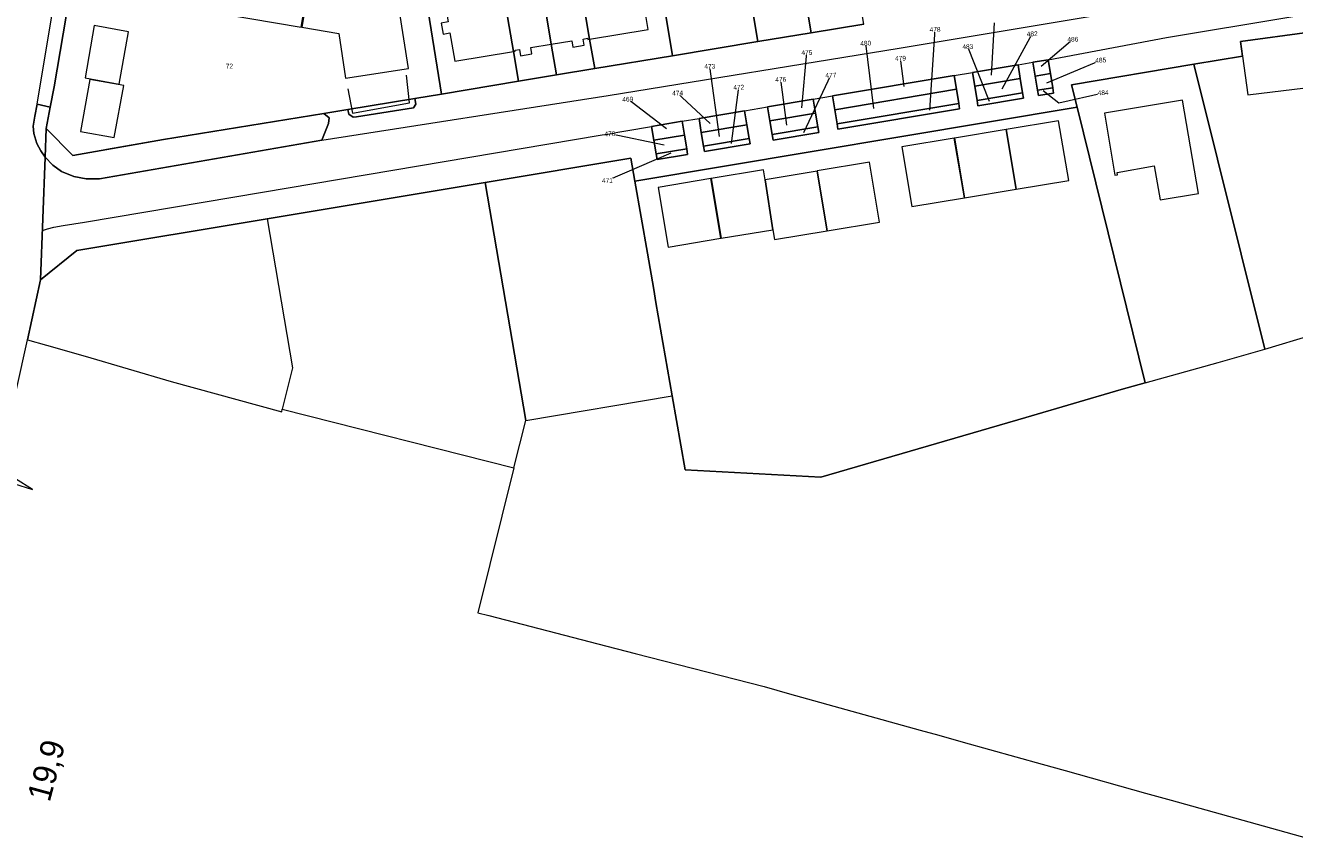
# Model space of a CAD drawing. Header units: millimetres. Extents: x -191 to 81095, y -508122 to 28741.
# Tile 46 of 255: x 4909 to 5098, y 9406 to 9528. Entities that reach past the tile are written whole.
import ezdxf
from ezdxf.enums import TextEntityAlignment as Align

# ---------------------------------------------------------------- set-up
doc = ezdxf.new("R2010")
doc.units = ezdxf.units.MM
doc.linetypes.add('VE22-087 DB - VST Hervest-Dorsten ALK VA2736$0$1', pattern=[0])
for name, color, linetype, lineweight in [('240620_Dorsten Achse$0$EB-62236S-A-KMTXT', 1, 'Continuous', 35), ('VE22-087 DB - VST Hervest-Dorsten ALK VA2736$0$AX_Flurstueck', 9, 'VE22-087 DB - VST Hervest-Dorsten ALK VA2736$0$1', 18), ('VE22-087 DB - VST Hervest-Dorsten ALK VA2736$0$AX_Gebaeude', 7, 'VE22-087 DB - VST Hervest-Dorsten ALK VA2736$0$1', 18), ('VE22-087 DB - VST Hervest-Dorsten ALK VA2736$0$AX_Strassenverkehr', 7, 'VE22-087 DB - VST Hervest-Dorsten ALK VA2736$0$1', 18), ('VE22-087 DB - VST Hervest-Dorsten ALK VA2736$0$AX_Strassenverkehrsanlage', 7, 'VE22-087 DB - VST Hervest-Dorsten ALK VA2736$0$1', 18), ('VE22-087 DB - VST Hervest-Dorsten ALK VA2736$0$AX_Vegetationsmerkmal', 7, 'VE22-087 DB - VST Hervest-Dorsten ALK VA2736$0$1', 18), ('VE22-087 DB - VST Hervest-Dorsten ALK VA2736$0$AX_Wohnbauflaeche', 7, 'VE22-087 DB - VST Hervest-Dorsten ALK VA2736$0$1', 18)]:
    doc.layers.add(name, color=color, linetype=linetype, lineweight=lineweight)
doc.layers.add('XREF ALK Kataster', color=251, linetype='Continuous')
doc.styles.add('240620_Dorsten Achse$0$PROVI', font='PROVI.SHX')
doc.styles.add('VE22-087 DB - VST Hervest-Dorsten ALK VA2736$0$0', font='arial.ttf')

# ---------------------------------------------------------------- blocks, each defined once
blk = doc.blocks.new('VE22-087 DB - VST Hervest-Dorsten ALK VA2736')
at = {"layer": 'VE22-087 DB - VST Hervest-Dorsten ALK VA2736$0$AX_Flurstueck', "linetype": 'VE22-087 DB - VST Hervest-Dorsten ALK VA2736$0$1', "lineweight": 13, "ltscale": 0.5}
for points in [[(4906.93, 9459.67, 0), (4909.76, 9458.79, 0), (4907.21, 9460.36, 0)], [(4905.66, 9465.85, 0), (4909, 9481.09, 0), (4910.97, 9490.04, 0), (4911.64, 9508.33, 0), (4911.79, 9512.59, 0), (4912.4, 9515.77, 0), (4912.98, 9518.79, 0), (4918.42, 9550.72, 0)], [(5033.63, 9528.13, 0), (5025.78, 9526.84, 0), (5017.84, 9525.52, 0), (5005.12, 9523.41, 0), (4993.57, 9521.5, 0), (4987.87, 9520.56, 0), (4982.17, 9519.61, 0), (4970.71, 9517.72, 0), (4966.72, 9517.06, 0), (4956.75, 9515.43, 0), (4953.17, 9514.84, 0), (4929.29, 9510.93, 0), (4915.77, 9508.56, 0), (4911.79, 9512.59, 0), (4911.64, 9508.33, 0), (4910.97, 9490.04, 0), (4916.39, 9494.42, 0), (4944.74, 9499.14, 0), (4977.23, 9504.55, 0), (4998.94, 9508.17, 0), (4999.54, 9504.72, 0), (5065.44, 9515.77, 0), (5064.61, 9519.11, 0), (5082.85, 9522.15, 0), (5090.09, 9523.36, 0), (5089.79, 9525.54, 0), (5100.04, 9526.91, 0)], [(5043.51, 9515.32, 0), (5044.27, 9527.33, 0)], [(5052.69, 9520.54, 0), (5053.12, 9528.34, 0)], [(5035.13, 9515.57, 0), (5033.94, 9525.29, 0)], [(5054.27, 9518.49, 0), (5058.74, 9526.68, 0)], [(5060.1, 9521.88, 0), (5064.8, 9525.87, 0)], [(5024.39, 9515.65, 0), (5025.16, 9523.89, 0)], [(5052.37, 9516.62, 0), (5049.15, 9524.77, 0)], [(5012.16, 9511.39, 0), (5010.7, 9521.84, 0)], [(5039.64, 9518.83, 0), (5039.11, 9523.04, 0)], [(5060.93, 9519.41, 0), (5068.96, 9522.77, 0)], [(5022.19, 9513.08, 0), (5021.27, 9519.89, 0)], [(5024.71, 9512.01, 0), (5028.73, 9520.51, 0)], [(5010.77, 9513.31, 0), (5005.9, 9517.86, 0)], [(5013.92, 9510.35, 0), (5015.02, 9518.73, 0)], [(5060.37, 9518.25, 0), (5062.72, 9516.39, 0), (5069.31, 9517.91, 0)], [(5004.24, 9512.54, 0), (4998.47, 9516.95, 0)], [(5003.89, 9510.08, 0), (4995.81, 9511.79, 0)], [(5004.91, 9508.89, 0), (4995.44, 9504.82, 0)]]:
    blk.add_polyline3d(points, dxfattribs=at)
for points in [[(5030.71, 9545.58, 0), (5030.4, 9547.41, 0), (5023.66, 9587.64, 0), (5017.85, 9586.13, 0), (5015.92, 9585.63, 0), (5015.98, 9585.29, 0), (5021.3, 9554.58, 0), (5021.64, 9552.64, 0), (5022.34, 9547.67, 0), (5022.56, 9546.16, 0), (5025.05, 9531.28, 0), (5025.78, 9526.84, 0), (5033.63, 9528.13, 0), (5031.47, 9541.05, 0), (5031.44, 9541.21, 0)], [(5022.34, 9547.67, 0), (5021.64, 9552.64, 0), (5021.3, 9554.58, 0), (5015.98, 9585.29, 0), (5015.92, 9585.63, 0), (5008.16, 9583.61, 0), (5017.84, 9525.52, 0), (5025.78, 9526.84, 0), (5025.05, 9531.28, 0), (5022.56, 9546.16, 0)], [(5008.16, 9583.61, 0), (5006.84, 9583.27, 0), (4995.8, 9580.39, 0), (4999.81, 9555.89, 0), (5000.32, 9552.75, 0), (5001.16, 9547.63, 0), (5001.37, 9546.35, 0), (5002.29, 9540.7, 0), (5002.76, 9537.88, 0), (5005.12, 9523.41, 0), (5017.84, 9525.52, 0)], [(4984.67, 9577.5, 0), (4984.74, 9577.37, 0), (4991.3, 9534.76, 0), (4992.79, 9525.91, 0), (4993.57, 9521.5, 0), (5005.12, 9523.41, 0), (5002.76, 9537.88, 0), (5002.29, 9540.7, 0), (5001.37, 9546.35, 0), (5001.16, 9547.63, 0), (5000.32, 9552.75, 0), (4999.81, 9555.89, 0), (4995.8, 9580.39, 0), (4989.74, 9578.82, 0)], [(4982.42, 9576.92, 0), (4978.98, 9576.02, 0), (4979, 9575.88, 0), (4983.74, 9545.61, 0), (4983.78, 9545.32, 0), (4984.4, 9541.33, 0), (4984.85, 9538.47, 0), (4987.08, 9525.14, 0), (4987.87, 9520.56, 0), (4993.57, 9521.5, 0), (4992.79, 9525.91, 0), (4991.3, 9534.76, 0), (4984.74, 9577.37, 0), (4984.67, 9577.5, 0)], [(4987.08, 9525.14, 0), (4984.85, 9538.47, 0), (4984.4, 9541.33, 0), (4983.78, 9545.32, 0), (4983.74, 9545.61, 0), (4979, 9575.88, 0), (4978.98, 9576.02, 0), (4967.16, 9572.96, 0), (4967.06, 9572.93, 0), (4975.48, 9560.53, 0), (4979.92, 9533, 0), (4981.42, 9524.06, 0), (4982.17, 9519.61, 0), (4987.87, 9520.56, 0)], [(4968.25, 9546.15, 0), (4966.68, 9546.11, 0), (4962.73, 9546.01, 0), (4962.78, 9543.38, 0), (4962.79, 9543.15, 0), (4966.73, 9542.48, 0), (4970.71, 9517.72, 0), (4982.17, 9519.61, 0), (4981.42, 9524.06, 0), (4979.92, 9533, 0), (4975.48, 9560.53, 0), (4967.92, 9560.36, 0), (4967.99, 9557.52, 0), (4968.05, 9554.68, 0), (4968.12, 9551.83, 0), (4968.19, 9548.99, 0)], [(4966.73, 9542.48, 0), (4962.79, 9543.15, 0), (4940.11, 9547.02, 0), (4918.42, 9550.72, 0), (4912.98, 9518.79, 0), (4912.4, 9515.77, 0), (4911.79, 9512.59, 0), (4915.77, 9508.56, 0), (4929.29, 9510.93, 0), (4953.17, 9514.84, 0), (4956.75, 9515.43, 0), (4966.72, 9517.06, 0), (4970.71, 9517.72, 0)], [(5100.04, 9526.91, 0), (5089.79, 9525.54, 0), (5090.09, 9523.36, 0), (5082.85, 9522.15, 0), (5093.41, 9479.72, 0), (5100.29, 9481.8, 0), (5114.01, 9486.07, 0), (5118.05, 9487.88, 0), (5111.39, 9526.99, 0), (5100.29, 9525.12, 0)], [(5056.63, 9522.08, 0), (5049.83, 9520.94, 0), (5050.17, 9518.88, 0), (5056.97, 9520.03, 0)], [(5056.63, 9522.08, 0), (5056.97, 9520.03, 0), (5057.32, 9517.9, 0), (5057.45, 9517.12, 0), (5050.64, 9515.98, 0), (5050.52, 9516.76, 0), (5050.17, 9518.88, 0), (5049.83, 9520.94, 0)], [(5061.12, 9522.83, 0), (5058.85, 9522.45, 0), (5059.19, 9520.4, 0), (5061.45, 9520.78, 0)], [(5061.12, 9522.83, 0), (5061.45, 9520.78, 0), (5061.8, 9518.64, 0), (5061.92, 9517.87, 0), (5059.66, 9517.49, 0), (5059.54, 9518.27, 0), (5059.19, 9520.4, 0), (5058.85, 9522.45, 0)], [(5093.41, 9479.72, 0), (5082.85, 9522.15, 0), (5064.61, 9519.11, 0), (5065.44, 9515.77, 0), (5075.6, 9474.71, 0), (5086.47, 9477.71, 0)], [(5047.11, 9520.48, 0), (5028.98, 9517.43, 0), (5029.32, 9515.36, 0), (5047.45, 9518.42, 0)], [(5047.11, 9520.48, 0), (5047.45, 9518.42, 0), (5047.79, 9516.31, 0), (5047.92, 9515.52, 0), (5029.79, 9512.48, 0), (5029.66, 9513.29, 0), (5029.32, 9515.36, 0), (5028.98, 9517.43, 0)], [(5056.97, 9520.03, 0), (5050.17, 9518.88, 0), (5050.52, 9516.76, 0), (5057.32, 9517.9, 0)], [(5061.45, 9520.78, 0), (5059.19, 9520.4, 0), (5059.54, 9518.27, 0), (5061.8, 9518.64, 0)], [(5047.45, 9518.42, 0), (5029.32, 9515.36, 0), (5029.66, 9513.29, 0), (5047.79, 9516.31, 0)], [(5057.32, 9517.9, 0), (5050.52, 9516.76, 0), (5050.64, 9515.98, 0), (5057.45, 9517.12, 0)], [(5061.8, 9518.64, 0), (5059.54, 9518.27, 0), (5059.66, 9517.49, 0), (5061.92, 9517.87, 0)], [(5027.23, 9460.65, 0), (5057.77, 9469.54, 0), (5071.99, 9473.71, 0), (5075.6, 9474.71, 0), (5065.44, 9515.77, 0), (4999.54, 9504.72, 0), (5001.4, 9494.02, 0), (5002.35, 9488.57, 0), (5002.68, 9486.64, 0), (5005.1, 9472.74, 0), (5007.01, 9461.71, 0)], [(5026.09, 9516.95, 0), (5019.3, 9515.81, 0), (5019.65, 9513.73, 0), (5026.44, 9514.88, 0)], [(5026.09, 9516.95, 0), (5026.44, 9514.88, 0), (5026.79, 9512.81, 0), (5026.93, 9512, 0), (5020.12, 9510.86, 0), (5019.99, 9511.67, 0), (5019.65, 9513.73, 0), (5019.3, 9515.81, 0)], [(5047.79, 9516.31, 0), (5029.66, 9513.29, 0), (5029.79, 9512.48, 0), (5047.92, 9515.52, 0)], [(5015.89, 9515.23, 0), (5016.23, 9513.15, 0), (5016.57, 9511.1, 0), (5016.7, 9510.28, 0), (5009.9, 9509.14, 0), (5009.77, 9509.97, 0), (5009.43, 9512.01, 0), (5009.09, 9514.09, 0)], [(5015.89, 9515.23, 0), (5009.09, 9514.09, 0), (5009.43, 9512.01, 0), (5016.23, 9513.15, 0)], [(5026.44, 9514.88, 0), (5019.65, 9513.73, 0), (5019.99, 9511.67, 0), (5026.79, 9512.81, 0)], [(5006.56, 9513.67, 0), (5006.91, 9511.58, 0), (5007.25, 9509.55, 0), (5007.39, 9508.72, 0), (5002.87, 9507.96, 0), (5002.72, 9508.79, 0), (5002.38, 9510.82, 0), (5002.02, 9512.9, 0)], [(5006.56, 9513.67, 0), (5002.02, 9512.9, 0), (5002.38, 9510.82, 0), (5006.91, 9511.58, 0)], [(5016.23, 9513.15, 0), (5009.43, 9512.01, 0), (5009.77, 9509.97, 0), (5016.57, 9511.1, 0)], [(5026.79, 9512.81, 0), (5019.99, 9511.67, 0), (5020.12, 9510.86, 0), (5026.93, 9512, 0)], [(5006.91, 9511.58, 0), (5002.38, 9510.82, 0), (5002.72, 9508.79, 0), (5007.25, 9509.55, 0)], [(5016.57, 9511.1, 0), (5009.77, 9509.97, 0), (5009.9, 9509.14, 0), (5016.7, 9510.28, 0)], [(5005.1, 9472.74, 0), (5002.68, 9486.64, 0), (5002.35, 9488.57, 0), (5001.4, 9494.02, 0), (4999.54, 9504.72, 0), (4998.94, 9508.17, 0), (4977.23, 9504.55, 0), (4983.28, 9469.08, 0)], [(5007.25, 9509.55, 0), (5002.72, 9508.79, 0), (5002.87, 9507.96, 0), (5007.39, 9508.72, 0)], [(4977.23, 9504.55, 0), (4944.74, 9499.14, 0), (4948.53, 9476.94, 0), (4946.99, 9470.75, 0), (4981.51, 9462.01, 0), (4983.28, 9469.08, 0)]]:
    blk.add_polyline3d(points, close=True, dxfattribs=at)
at = {"layer": 'VE22-087 DB - VST Hervest-Dorsten ALK VA2736$0$AX_Gebaeude', "color": 7, "linetype": 'VE22-087 DB - VST Hervest-Dorsten ALK VA2736$0$1', "lineweight": 13, "ltscale": 0.5}
for points in [[(4921.04, 9542.18, 0), (4919.48, 9532.84, 0), (4949.79, 9527.68, 0), (4951.35, 9536.94, 0)], [(4983.17, 9533.36, 0), (4980.1, 9532.86, 0), (4980.07, 9533.02, 0), (4979.92, 9533, 0), (4981.42, 9524.06, 0), (4981.7, 9524.1, 0), (4981.67, 9524.26, 0), (4982.32, 9524.36, 0), (4982.47, 9523.42, 0), (4984.17, 9523.7, 0), (4984.01, 9524.64, 0), (4987.08, 9525.14, 0), (4984.85, 9538.47, 0), (4982.39, 9538.06, 0)], [(4991.17, 9534.59, 0), (4988.11, 9534.09, 0), (4987.31, 9538.88, 0), (4984.85, 9538.47, 0), (4987.08, 9525.14, 0), (4990.15, 9525.64, 0), (4990.3, 9524.7, 0), (4992, 9524.98, 0), (4991.85, 9525.91, 0), (4992.49, 9526.02, 0), (4992.52, 9525.86, 0), (4992.79, 9525.91, 0), (4991.3, 9534.76, 0), (4991.15, 9534.73, 0)], [(4963.69, 9534.81, 0), (4951.5, 9536.92, 0), (4949.92, 9527.66, 0), (4955.43, 9526.72, 0), (4956.41, 9520.06, 0), (4965.78, 9521.54, 0)], [(4999.27, 9536.09, 0), (4999.16, 9536.74, 0), (4997.59, 9536.47, 0), (4997.7, 9535.83, 0), (4991.3, 9534.76, 0), (4992.79, 9525.91, 0), (5001.52, 9527.33, 0), (5000.81, 9531.48, 0), (5001.8, 9531.64, 0), (5001.52, 9533.31, 0), (5000.53, 9533.15, 0), (5000.01, 9536.22, 0)], [(4979.92, 9533, 0), (4973.45, 9531.95, 0), (4973.34, 9532.6, 0), (4971.75, 9532.34, 0), (4971.85, 9531.69, 0), (4971.16, 9531.58, 0), (4971.69, 9528.47, 0), (4970.69, 9528.3, 0), (4970.98, 9526.65, 0), (4971.97, 9526.82, 0), (4972.69, 9522.63, 0), (4981.42, 9524.06, 0)], [(4924.05, 9526.98, 0), (4918.98, 9527.91, 0), (4917.59, 9520.15, 0), (4922.68, 9519.21, 0)], [(5101.13, 9518.9, 0), (5100.29, 9525.12, 0), (5100.04, 9526.91, 0), (5089.79, 9525.54, 0), (5090.09, 9523.36, 0), (5090.88, 9517.58, 0), (5101.13, 9518.84, 0)], [(4923.37, 9518.98, 0), (4918.32, 9519.89, 0), (4916.92, 9512.12, 0), (4921.95, 9511.22, 0)], [(5054.84, 9512.42, 0), (5047.14, 9511.14, 0), (5048.65, 9502.24, 0), (5056.35, 9503.52, 0)], [(5064.2, 9504.82, 0), (5062.66, 9513.72, 0), (5054.86, 9512.43, 0), (5056.37, 9503.52, 0)], [(5047.12, 9511.14, 0), (5039.31, 9509.84, 0), (5040.82, 9500.95, 0), (5048.63, 9502.24, 0)], [(5018.94, 9504.93, 0), (5018.69, 9506.41, 0), (5010.88, 9505.11, 0), (5012.37, 9496.22, 0), (5020.11, 9497.5, 0)], [(5028.17, 9497.34, 0), (5026.68, 9506.24, 0), (5018.94, 9504.93, 0), (5020.11, 9497.5, 0), (5020.35, 9496.04, 0)], [(5034.51, 9507.57, 0), (5026.7, 9506.25, 0), (5028.2, 9497.34, 0), (5036.01, 9498.63, 0)], [(5010.83, 9505.11, 0), (5003.02, 9503.81, 0), (5004.5, 9494.92, 0), (5012.34, 9496.22, 0)]]:
    blk.add_polyline3d(points, close=True, dxfattribs=at)
at = {"layer": 'VE22-087 DB - VST Hervest-Dorsten ALK VA2736$0$AX_Strassenverkehr', "color": 253, "linetype": 'VE22-087 DB - VST Hervest-Dorsten ALK VA2736$0$1', "lineweight": 13, "ltscale": 0.5, "true_color": 0x999999}
for points in [[(5056.63, 9522.08, 0), (5056.97, 9520.03, 0), (5057.32, 9517.9, 0), (5057.45, 9517.12, 0), (5050.64, 9515.98, 0), (5050.52, 9516.76, 0), (5050.17, 9518.88, 0), (5049.83, 9520.94, 0)], [(5061.12, 9522.83, 0), (5061.45, 9520.78, 0), (5061.8, 9518.64, 0), (5061.92, 9517.87, 0), (5059.66, 9517.49, 0), (5059.54, 9518.27, 0), (5059.19, 9520.4, 0), (5058.85, 9522.45, 0)], [(4910.46, 9516.22, 0), (4910.1, 9514.4, 0), (4909.85, 9512.91, 0), (4909.95, 9511.83, 0), (4910.4, 9510.35, 0), (4911.03, 9509.26, 0), (4911.64, 9508.33, 0), (4911.79, 9512.59, 0), (4912.4, 9515.77, 0)], [(4966.72, 9517.06, 0), (4956.75, 9515.43, 0), (4956.91, 9514.7, 0), (4957.53, 9514.28, 0), (4958.04, 9514.3, 0), (4966.55, 9515.67, 0), (4966.87, 9516.21, 0)], [(5026.09, 9516.95, 0), (5026.44, 9514.88, 0), (5026.79, 9512.81, 0), (5026.93, 9512, 0), (5020.12, 9510.86, 0), (5019.99, 9511.67, 0), (5019.65, 9513.73, 0), (5019.3, 9515.81, 0)], [(4953.17, 9514.84, 0), (4929.29, 9510.93, 0), (4915.77, 9508.56, 0), (4911.79, 9512.59, 0), (4911.64, 9508.33, 0), (4912.79, 9507.12, 0), (4914.09, 9506.19, 0), (4915.93, 9505.42, 0), (4917.77, 9505.09, 0), (4919.73, 9505.1, 0), (4952.89, 9510.84, 0), (4953.89, 9513.31, 0), (4953.96, 9514.16, 0)], [(5015.89, 9515.23, 0), (5016.23, 9513.15, 0), (5016.57, 9511.1, 0), (5016.7, 9510.28, 0), (5009.9, 9509.14, 0), (5009.77, 9509.97, 0), (5009.43, 9512.01, 0), (5009.09, 9514.09, 0)], [(5006.56, 9513.67, 0), (5006.91, 9511.58, 0), (5007.25, 9509.55, 0), (5007.39, 9508.72, 0), (5002.87, 9507.96, 0), (5002.72, 9508.79, 0), (5002.38, 9510.82, 0), (5002.02, 9512.9, 0)]]:
    blk.add_polyline3d(points, close=True, dxfattribs=at)
at = {"layer": 'VE22-087 DB - VST Hervest-Dorsten ALK VA2736$0$AX_Strassenverkehrsanlage', "color": 7, "linetype": 'VE22-087 DB - VST Hervest-Dorsten ALK VA2736$0$1', "lineweight": 13, "ltscale": 0.5, "true_color": 0xf7f7f0}
for points in [[(5056.63, 9522.08, 0), (5058.85, 9522.45, 0)], [(5047.11, 9520.48, 0), (5049.83, 9520.94, 0)], [(5015.89, 9515.23, 0), (5019.3, 9515.81, 0)], [(5026.09, 9516.95, 0), (5028.98, 9517.43, 0)], [(5006.56, 9513.67, 0), (5009.09, 9514.09, 0)]]:
    blk.add_polyline3d(points, dxfattribs=at)
at = {"layer": 'VE22-087 DB - VST Hervest-Dorsten ALK VA2736$0$AX_Vegetationsmerkmal', "color": 7, "linetype": 'VE22-087 DB - VST Hervest-Dorsten ALK VA2736$0$1', "lineweight": 13, "ltscale": 0.5}
for points in [[(4956.78, 9518.47, 0), (4957.47, 9514.89, 0), (4965.96, 9516.41, 0), (4965.51, 9520.53, 0)], [(4953.17, 9514.84, 0), (4929.29, 9510.93, 0), (4920.77, 9509.44, 0)]]:
    blk.add_polyline3d(points, dxfattribs=at)
at = {"layer": 'VE22-087 DB - VST Hervest-Dorsten ALK VA2736$0$AX_Flurstueck', "char_height": 0.7, "attachment_point": 2, "rotation": 1.5894, "style": 'VE22-087 DB - VST Hervest-Dorsten ALK VA2736$0$0', "bg_fill": 3, "box_fill_scale": 1, "bg_fill_color": 256, "bg_fill_transparency": 0}
for s, insert in [('478', (5044.26, 9527.68)), ('482', (5058.73, 9527.03)), ('480', (5033.93, 9525.64)), ('486', (5064.79, 9526.22)), ('475', (5025.15, 9524.24)), ('479', (5039.1, 9523.39)), ('483', (5049.14, 9525.12)), ('72', (4939.1, 9522.23)), ('473', (5010.69, 9522.19)), ('485', (5068.95, 9523.12)), ('476', (5021.26, 9520.23)), ('477', (5028.72, 9520.86)), ('474', (5005.89, 9518.21)), ('472', (5015.01, 9519.08)), ('484', (5069.3, 9518.26)), ('469', (4998.46, 9517.3)), ('470', (4995.8, 9512.14)), ('471', (4995.43, 9505.17))]:
    blk.add_mtext(s, dxfattribs=dict(at, insert=insert))
at = {"layer": 'VE22-087 DB - VST Hervest-Dorsten ALK VA2736$0$AX_Gebaeude', "color": 7, "linetype": 'VE22-087 DB - VST Hervest-Dorsten ALK VA2736$0$1', "lineweight": 13, "ltscale": 0.5}
blk.add_polyline3d([(5083.5, 9502.9, 0), (5081.12, 9516.78, 0), (5069.53, 9514.85, 0), (5071.08, 9505.61, 0), (5071.46, 9505.67, 0), (5071.39, 9506.05, 0), (5076.91, 9507.03, 0), (5077.79, 9501.97, 0)], close=True, dxfattribs=at)
at = {"layer": 'VE22-087 DB - VST Hervest-Dorsten ALK VA2736$0$AX_Strassenverkehr', "color": 253, "linetype": 'VE22-087 DB - VST Hervest-Dorsten ALK VA2736$0$1', "lineweight": 13, "ltscale": 0.5, "true_color": 0x999999}
for points in [[(4906.93, 9459.67, 0), (4909.76, 9458.79, 0), (4907.21, 9460.36, 0)], [(4905.66, 9465.85, 0), (4909, 9481.09, 0), (4910.97, 9490.04, 0), (4911.64, 9508.33, 0), (4911.03, 9509.26, 0), (4910.4, 9510.35, 0), (4909.95, 9511.83, 0), (4909.85, 9512.91, 0), (4910.1, 9514.4, 0), (4910.46, 9516.22, 0), (4912.4, 9515.77, 0), (4912.98, 9518.79, 0), (4918.42, 9550.72, 0)], [(5033.63, 9528.13, 0), (5025.78, 9526.84, 0), (5017.84, 9525.52, 0), (5005.12, 9523.41, 0), (4993.57, 9521.5, 0), (4987.87, 9520.56, 0), (4982.17, 9519.61, 0), (4970.71, 9517.72, 0), (4966.72, 9517.06, 0), (4966.87, 9516.21, 0), (4966.55, 9515.67, 0), (4958.04, 9514.3, 0), (4957.53, 9514.28, 0), (4956.91, 9514.7, 0), (4956.75, 9515.43, 0), (4953.17, 9514.84, 0), (4953.96, 9514.16, 0), (4953.89, 9513.31, 0), (4952.89, 9510.84, 0), (4919.73, 9505.1, 0), (4917.77, 9505.09, 0), (4915.93, 9505.42, 0), (4914.09, 9506.19, 0), (4912.79, 9507.12, 0), (4911.64, 9508.33, 0), (4910.97, 9490.04, 0), (4916.39, 9494.42, 0), (4944.74, 9499.14, 0), (4977.23, 9504.55, 0), (4998.94, 9508.17, 0), (4999.54, 9504.72, 0), (5065.44, 9515.77, 0), (5064.61, 9519.11, 0), (5082.85, 9522.15, 0), (5090.09, 9523.36, 0), (5089.79, 9525.54, 0), (5100.04, 9526.91, 0)]]:
    blk.add_polyline3d(points, dxfattribs=at)
blk.add_polyline3d([(5047.11, 9520.48, 0), (5047.45, 9518.42, 0), (5047.79, 9516.31, 0), (5047.92, 9515.52, 0), (5029.79, 9512.48, 0), (5029.66, 9513.29, 0), (5029.32, 9515.36, 0), (5028.98, 9517.43, 0)], close=True, dxfattribs=at)
at = {"layer": 'VE22-087 DB - VST Hervest-Dorsten ALK VA2736$0$AX_Strassenverkehrsanlage', "color": 7, "linetype": 'VE22-087 DB - VST Hervest-Dorsten ALK VA2736$0$1', "lineweight": 13, "ltscale": 0.5, "true_color": 0xf7f7f0}
for points in [[(4910.46, 9516.22, 0), (4913.8, 9536.29, 0), (4917.23, 9555.96, 0), (4918.78, 9564.99, 0), (4919, 9566.17, 0), (4919.32, 9567.32, 0), (4919.82, 9568.67, 0), (4920.3, 9569.76, 0), (4920.78, 9570.63, 0), (4921.36, 9571.41, 0), (4922.17, 9572.29, 0), (4923.34, 9573.4, 0), (4934.23, 9581.11, 0), (4955.16, 9595.32, 0), (4975.89, 9609.55, 0), (5006.16, 9630.11, 0), (5032.5, 9648.02, 0), (5062.89, 9668.71, 0), (5097.74, 9692.45, 0), (5122.15, 9709.14, 0)], [(4952.89, 9510.84, 0), (4995.56, 9517.49, 0), (5038.93, 9524.54, 0), (5098.26, 9534.48, 0), (5148.01, 9542.74, 0), (5159.44, 9544.6, 0), (5160.84, 9544.91, 0), (5161.86, 9545.48, 0), (5162.93, 9546.19, 0), (5163.8, 9547.03, 0), (5164.53, 9548, 0), (5165.13, 9549, 0), (5165.6, 9550.2, 0)], [(5061.12, 9522.83, 0), (5078.75, 9526.15, 0), (5115.23, 9532.27, 0), (5155.8, 9539.23, 0), (5157.89, 9539.54, 0), (5159.43, 9539.71, 0), (5160.44, 9539.61, 0), (5161.38, 9539.31, 0), (5162.18, 9538.73, 0), (5163.28, 9537.79, 0)], [(4911.24, 9497.4, 0), (4912, 9497.65, 0), (4912.96, 9497.86, 0), (4914.34, 9498.11, 0), (4917.52, 9498.62, 0), (4944.05, 9503.09, 0), (5002.02, 9512.9, 0)]]:
    blk.add_polyline3d(points, dxfattribs=at)
at = {"layer": 'VE22-087 DB - VST Hervest-Dorsten ALK VA2736$0$AX_Wohnbauflaeche', "color": 253, "linetype": 'VE22-087 DB - VST Hervest-Dorsten ALK VA2736$0$1', "lineweight": 13, "ltscale": 0.5, "true_color": 0x999999}
for points in [[(5002.76, 9537.88, 0), (5005.12, 9523.41, 0), (5017.84, 9525.52, 0), (5025.78, 9526.84, 0), (5033.63, 9528.13, 0)], [(4918.42, 9550.72, 0), (4912.98, 9518.79, 0), (4912.4, 9515.77, 0), (4911.79, 9512.59, 0), (4915.77, 9508.56, 0), (4929.29, 9510.93, 0), (4953.17, 9514.84, 0), (4956.75, 9515.43, 0), (4966.72, 9517.06, 0), (4970.71, 9517.72, 0), (4982.17, 9519.61, 0), (4987.87, 9520.56, 0), (4993.57, 9521.5, 0), (5005.12, 9523.41, 0), (5002.76, 9537.88, 0)], [(5100.04, 9526.91, 0), (5089.79, 9525.54, 0), (5090.09, 9523.36, 0), (5082.85, 9522.15, 0), (5064.61, 9519.11, 0), (5065.44, 9515.77, 0), (5075.6, 9474.71, 0), (5071.99, 9473.71, 0), (5057.77, 9469.54, 0), (5027.23, 9460.65, 0), (5007.01, 9461.71, 0), (5005.1, 9472.74, 0), (5002.68, 9486.64, 0), (5002.35, 9488.57, 0), (5001.4, 9494.02, 0), (4999.54, 9504.72, 0), (4998.94, 9508.17, 0), (4977.23, 9504.55, 0), (4944.74, 9499.14, 0), (4916.39, 9494.42, 0), (4910.97, 9490.04, 0), (4909, 9481.09, 0), (4911.83, 9480.3, 0), (4917.62, 9478.67, 0), (4930.43, 9474.9, 0), (4946.9, 9470.37, 0), (4946.99, 9470.75, 0), (4981.51, 9462.01, 0), (4976.12, 9440.42, 0), (4977.79, 9440, 0), (4994.02, 9435.81, 0), (4999.57, 9434.38, 0), (5018.78, 9429.42, 0), (5022.59, 9428.36, 0), (5042.04, 9422.95, 0), (5044.84, 9422.17, 0), (5048.45, 9421.16, 0), (5060.24, 9417.87, 0), (5063.67, 9416.91, 0), (5075.63, 9413.57, 0), (5079.44, 9412.51, 0), (5091.03, 9409.27, 0), (5102.07, 9406.18, 0)]]:
    blk.add_polyline3d(points, dxfattribs=at)
blk.add_polyline3d([(5027.23, 9460.65, 0), (5057.77, 9469.54, 0), (5071.99, 9473.71, 0), (5075.6, 9474.71, 0), (5065.44, 9515.77, 0), (4999.54, 9504.72, 0), (5001.4, 9494.02, 0), (5002.35, 9488.57, 0), (5002.68, 9486.64, 0), (5005.1, 9472.74, 0), (5007.01, 9461.71, 0)], close=True, dxfattribs=at)

msp = doc.modelspace()

# ---------------------------------------------------------------- block references
at = {"layer": 'XREF ALK Kataster', "color": 251}
msp.add_blockref('VE22-087 DB - VST Hervest-Dorsten ALK VA2736', (0, 0), dxfattribs=at)

# ---------------------------------------------------------------- next in the draw order: texts
at = {"layer": '240620_Dorsten Achse$0$EB-62236S-A-KMTXT', "color": 251, "style": '240620_Dorsten Achse$0$PROVI'}
msp.add_text('19,9', height=3.5, rotation=74.87127, dxfattribs=at).set_placement((4913.5, 9416.491), align=Align.CENTER)

doc.saveas('drawing.dxf')
